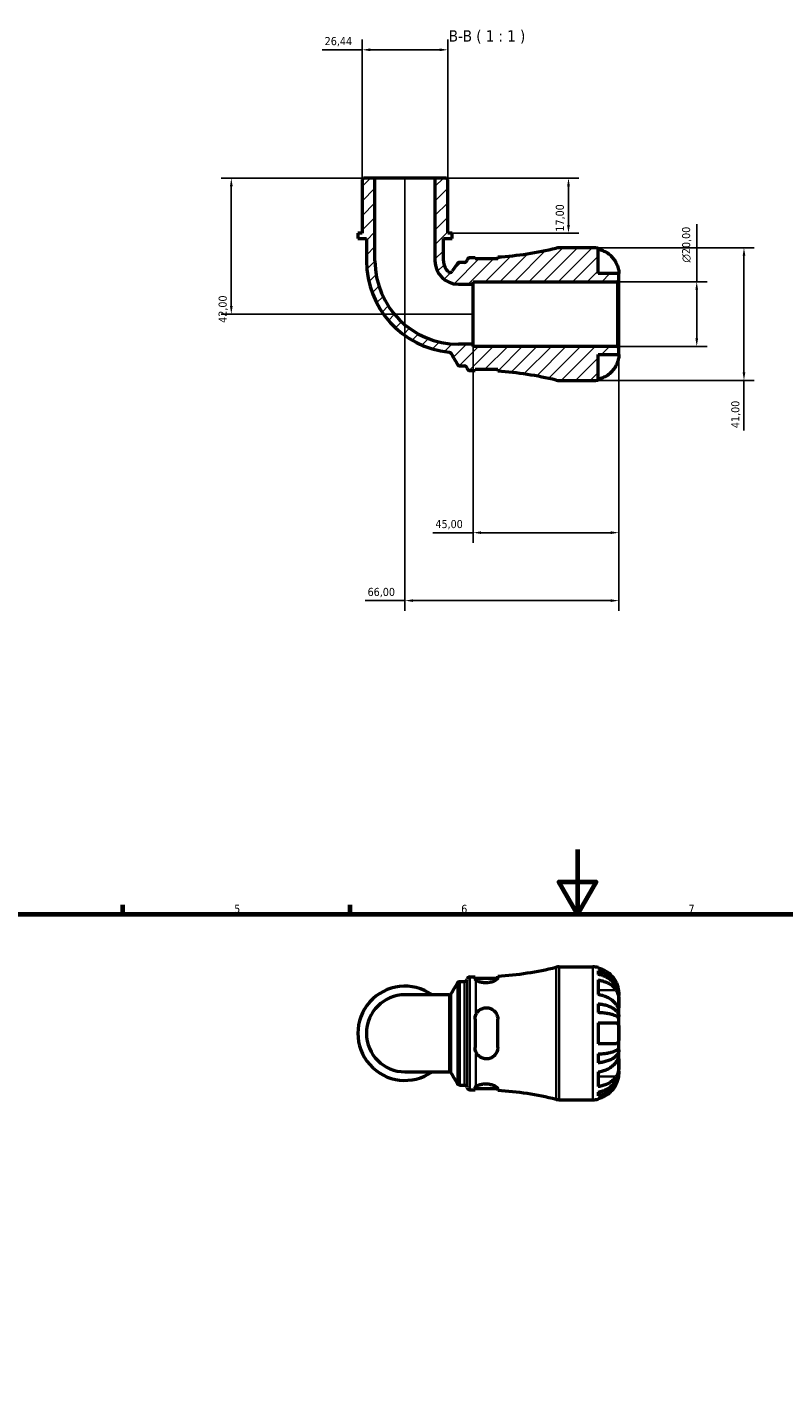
# Model space of a CAD drawing. Header units: millimetres. Extents: x 0 to 902, y 0 to 848.
# Tile 4 of 6: x 251 to 484, y 424 to 848. Entities that reach past the tile are written whole.
import ezdxf

# ---------------------------------------------------------------- set-up
doc = ezdxf.new("R2010")
doc.units = ezdxf.units.MM
for name, color, linetype, lineweight in [('Border (ISO)', 7, 'Continuous', 70), ('Dimension (ISO)', 7, 'Continuous', 25), ('Hatch (ISO)', 7, 'Continuous', 18), ('Symbol (ISO)', 7, 'Continuous', 25), ('Visible (ISO)', 7, 'Continuous', 50), ('Visible Narrow (ISO)', 7, 'Continuous', 35)]:
    doc.layers.add(name, color=color, linetype=linetype, lineweight=lineweight)
doc.styles.add('Label Text (ISO)', font='tahoma.ttf')
doc.styles.add('Note Text (ISO)', font='tahoma.ttf')
doc.dimstyles.new('Default (ISO)', dxfattribs={"dimtxt": 2.5, "dimasz": 2.5, "dimexe": 3.175, "dimexo": 0, "dimgap": 0.762, "dimtad": 1, "dimrnd": 1e-08, "dimzin": 0, "dimtxsty": 'Note Text (ISO)', "dimcen": 0.09, "dimdle": 10, "dimclrd": 256, "dimclre": 256, "dimclrt": 256, "dimazin": 0, "dimtfac": 1.40208, "dimtmove": 0, "dimatfit": 3, "dimfxl": 1, "dimtolj": 1, "dimtzin": 0, "dimlwd": -1, "dimlwe": -1, "dimarcsym": 0})

# ---------------------------------------------------------------- blocks, each defined once
blk = doc.blocks.new('Borders Default Border')
at = {"layer": 'Border (ISO)'}
for p, q in [((280.33, 574), (280.33, 576.9)), ((350.42, 574), (350.42, 576.9))]:
    blk.add_line(p, q, dxfattribs=at)
at = {"layer": 'Border (ISO)', "flags": 128}
for points in [[(420.5, 594), (420.5, 574), (414.73, 584), (426.27, 584), (420.5, 574)], [(20, 20), (20, 574), (821, 574), (821, 20), (20, 20)]]:
    blk.add_lwpolyline(points, dxfattribs=at)
at = {"layer": 'Border (ISO)', "color": 232, "true_color": 0xca0064, "char_height": 2.5, "attachment_point": 7, "style": 'Note Text (ISO)'}
for s, insert in [('5', (314.64, 574.35)), ('6', (384.66, 574.35)), ('7', (454.77, 574.4))]:
    blk.add_mtext(s, dxfattribs=dict(at, insert=insert))
blk = doc.blocks.new('*D7')
at = {"layer": 'Defpoints', "color": 0, "transparency": 16777216}
for p in [(432.91, 769.25), (457.32, 769.25), (432.91, 749.25)]:
    blk.add_point(p, dxfattribs=at)
at = {"layer": 'Dimension (ISO)', "transparency": 16777216}
for p, q in [((457.32, 769.25), (457.32, 787.06)), ((432.91, 769.25), (460.49, 769.25)), ((457.32, 751.75), (457.32, 766.75)), ((432.91, 749.25), (460.49, 749.25))]:
    blk.add_line(p, q, dxfattribs=at)
for points in [[(456.9, 766.75), (457.74, 766.75), (457.32, 769.25)], [(456.9, 751.75), (457.74, 751.75), (457.32, 749.25)]]:
    blk.add_solid(points, dxfattribs=at)
at = {"layer": 'Dimension (ISO)', "color": 232, "true_color": 0xca0064, "transparency": 16777216, "insert": (452.79, 775.19), "char_height": 2.5, "attachment_point": 1, "rotation": 90, "style": 'Note Text (ISO)'}
blk.add_mtext('\\A1;\\fAIGDT|b0|i0;\\H2.5000;\\ln\\fTahoma|b0|i0;\\H2.5000;20,00', dxfattribs=at)
blk = doc.blocks.new('*D8')
at = {"layer": 'Defpoints', "color": 0, "transparency": 16777216}
for p in [(354.1, 840.85), (354.1, 800.84), (380.54, 800.84)]:
    blk.add_point(p, dxfattribs=at)
at = {"layer": 'Dimension (ISO)', "transparency": 16777216}
for p, q in [((354.1, 800.84), (354.1, 844.03)), ((380.54, 800.84), (380.54, 844.03)), ((354.1, 840.85), (341.79, 840.85)), ((378.04, 840.85), (356.6, 840.85))]:
    blk.add_line(p, q, dxfattribs=at)
for points in [[(356.6, 841.27), (356.6, 840.43), (354.1, 840.85)], [(378.04, 841.27), (378.04, 840.43), (380.54, 840.85)]]:
    blk.add_solid(points, dxfattribs=at)
at = {"layer": 'Dimension (ISO)', "color": 232, "true_color": 0xca0064, "transparency": 16777216, "insert": (342.56, 844.79), "char_height": 2.5, "attachment_point": 1, "style": 'Note Text (ISO)'}
blk.add_mtext('\\A1;26,44', dxfattribs=at)
blk = doc.blocks.new('*D9')
at = {"layer": 'Defpoints', "color": 0, "transparency": 16777216}
for p in [(376.57, 801.25), (381.86, 784.25), (417.76, 784.25)]:
    blk.add_point(p, dxfattribs=at)
at = {"layer": 'Dimension (ISO)', "transparency": 16777216}
for p, q in [((376.57, 801.25), (420.94, 801.25)), ((417.76, 798.75), (417.76, 786.75)), ((381.86, 784.25), (420.94, 784.25))]:
    blk.add_line(p, q, dxfattribs=at)
for points in [[(417.34, 798.75), (418.18, 798.75), (417.76, 801.25)], [(417.34, 786.75), (418.18, 786.75), (417.76, 784.25)]]:
    blk.add_solid(points, dxfattribs=at)
at = {"layer": 'Dimension (ISO)', "color": 232, "true_color": 0xca0064, "transparency": 16777216, "insert": (413.83, 784.73), "char_height": 2.5, "attachment_point": 1, "rotation": 90, "style": 'Note Text (ISO)'}
blk.add_mtext('\\A1;17,00', dxfattribs=at)
blk = doc.blocks.new('*D10')
at = {"layer": 'Defpoints', "color": 0, "transparency": 16777216}
for p in [(358.06, 801.25), (313.75, 759.25), (388.32, 759.25)]:
    blk.add_point(p, dxfattribs=at)
at = {"layer": 'Dimension (ISO)', "transparency": 16777216}
for p, q in [((358.06, 801.25), (310.58, 801.25)), ((313.75, 798.75), (313.75, 761.75)), ((388.32, 759.25), (310.58, 759.25))]:
    blk.add_line(p, q, dxfattribs=at)
for points in [[(313.34, 798.75), (314.17, 798.75), (313.75, 801.25)], [(313.34, 761.75), (314.17, 761.75), (313.75, 759.25)]]:
    blk.add_solid(points, dxfattribs=at)
at = {"layer": 'Dimension (ISO)', "color": 232, "true_color": 0xca0064, "transparency": 16777216, "insert": (309.82, 756.57), "char_height": 2.5, "attachment_point": 1, "rotation": 90, "style": 'Note Text (ISO)'}
blk.add_mtext('\\A1;42,00', dxfattribs=at)
blk = doc.blocks.new('*D11')
at = {"layer": 'Defpoints', "color": 0, "transparency": 16777216}
for p in [(388.32, 749.99), (433.32, 748.84), (388.32, 691.78)]:
    blk.add_point(p, dxfattribs=at)
at = {"layer": 'Dimension (ISO)', "transparency": 16777216}
for p, q in [((388.32, 749.99), (388.32, 688.61)), ((433.32, 748.84), (433.32, 688.61)), ((388.32, 691.78), (375.95, 691.78)), ((430.82, 691.78), (390.82, 691.78))]:
    blk.add_line(p, q, dxfattribs=at)
for points in [[(390.82, 692.2), (390.82, 691.36), (388.32, 691.78)], [(430.82, 692.2), (430.82, 691.36), (433.32, 691.78)]]:
    blk.add_solid(points, dxfattribs=at)
at = {"layer": 'Dimension (ISO)', "color": 232, "true_color": 0xca0064, "transparency": 16777216, "insert": (376.71, 695.71), "char_height": 2.5, "attachment_point": 1, "style": 'Note Text (ISO)'}
blk.add_mtext('\\A1;45,00', dxfattribs=at)
blk = doc.blocks.new('*D12')
at = {"layer": 'Defpoints', "color": 0, "transparency": 16777216}
for p in [(367.32, 801.25), (433.32, 748.84), (367.32, 670.81)]:
    blk.add_point(p, dxfattribs=at)
at = {"layer": 'Dimension (ISO)', "transparency": 16777216}
for p, q in [((367.32, 801.25), (367.32, 667.63)), ((433.32, 748.84), (433.32, 667.63)), ((367.32, 670.81), (355.03, 670.81)), ((430.82, 670.81), (369.82, 670.81))]:
    blk.add_line(p, q, dxfattribs=at)
for points in [[(369.82, 671.22), (369.82, 670.39), (367.32, 670.81)], [(430.82, 671.22), (430.82, 670.39), (433.32, 670.81)]]:
    blk.add_solid(points, dxfattribs=at)
at = {"layer": 'Dimension (ISO)', "color": 232, "true_color": 0xca0064, "transparency": 16777216, "insert": (355.79, 674.74), "char_height": 2.5, "attachment_point": 1, "style": 'Note Text (ISO)'}
blk.add_mtext('\\A1;66,00', dxfattribs=at)
blk = doc.blocks.new('*D13')
at = {"layer": 'Defpoints', "color": 0, "transparency": 16777216}
for p in [(425.32, 779.75), (425.32, 738.75), (471.89, 738.75)]:
    blk.add_point(p, dxfattribs=at)
at = {"layer": 'Dimension (ISO)', "transparency": 16777216}
for p, q in [((425.32, 779.75), (475.07, 779.75)), ((471.89, 777.25), (471.89, 741.25)), ((425.32, 738.75), (475.07, 738.75)), ((471.89, 738.75), (471.89, 723.31))]:
    blk.add_line(p, q, dxfattribs=at)
for points in [[(471.48, 777.25), (472.31, 777.25), (471.89, 779.75)], [(471.48, 741.25), (472.31, 741.25), (471.89, 738.75)]]:
    blk.add_solid(points, dxfattribs=at)
at = {"layer": 'Dimension (ISO)', "color": 232, "true_color": 0xca0064, "transparency": 16777216, "insert": (467.96, 724.07), "char_height": 2.5, "attachment_point": 1, "rotation": 90, "style": 'Note Text (ISO)'}
blk.add_mtext('\\A1;41,00', dxfattribs=at)

msp = doc.modelspace()

# ---------------------------------------------------------------- hatches: boundary and pattern name
at = {"layer": 'Hatch (ISO)'}
h = msp.add_hatch(dxfattribs=at)
h.set_pattern_fill('ANSI31', color=256, scale=25.4, style=0)
h.set_pattern_definition([(45, (0, 0), (-2.245064, 2.245064), [])])
edge = h.paths.add_edge_path()
edge.add_line((388.937, 742.22), (395.937, 742.22))
edge.add_line((395.937, 742.22), (395.937, 741.603))
edge.add_ellipse((389.187, 636.758), major_axis=(6.75, 104.845), ratio=1, start_angle=350.052, end_angle=360, ccw=False)
edge.add_ellipse((414.914, 742.845), major_axis=(-0.966, -3.985), ratio=1, start_angle=0, end_angle=13.63164)
edge.add_line((414.914, 738.745), (425.319, 738.745))
edge.add_ellipse((425.319, 746.745), major_axis=(0, -8), ratio=1, start_angle=0, end_angle=11.53696)
edge.add_line((426.919, 738.907), (426.919, 746.745))
edge.add_line((426.919, 746.745), (433.319, 746.745))
edge.add_line((433.319, 746.745), (433.319, 748.835))
edge.add_line((433.319, 748.835), (432.909, 749.245))
edge.add_line((432.909, 749.245), (388.319, 749.245))
edge.add_line((388.319, 749.245), (388.319, 749.991))
edge.add_line((388.319, 749.991), (383.787, 749.991))
edge.add_ellipse((383.787, 775.713), major_axis=(0, -25.722), ratio=1, start_angle=270, end_angle=360, ccw=False)
edge.add_line((358.065, 775.713), (358.065, 801.245))
edge.add_line((358.065, 801.245), (354.509, 801.245))
edge.add_line((354.509, 801.245), (354.099, 800.835))
edge.add_line((354.099, 800.835), (354.099, 784.245))
edge.add_line((354.099, 784.245), (352.777, 784.245))
edge.add_line((352.777, 784.245), (352.777, 782.545))
edge.add_line((352.777, 782.545), (355.421, 782.545))
edge.add_line((355.421, 782.545), (355.421, 775.713))
edge.add_ellipse((383.787, 775.713), major_axis=(-28.366, 0), ratio=1, start_angle=0, end_angle=84.25757)
edge.add_spline(control_points=[(380.948, 747.489), (381.024, 747.481), (381.099, 747.463), (381.241, 747.407), (381.307, 747.369), (381.452, 747.257), (381.523, 747.176), (381.577, 747.083)], knot_values=[-0.0778263, -0.0778263, -0.0778263, -0.0778263, -0.0549295, -0.0549295, -0.0320328, -0.0320328, 0, 0, 0, 0], degree=3, periodic=0)
edge.add_line((381.577, 747.083), (383.55, 743.665))
edge.add_spline(control_points=[(383.55, 743.665), (383.595, 743.587), (383.653, 743.517), (383.788, 743.398), (383.865, 743.351), (384.048, 743.276), (384.153, 743.255), (384.26, 743.255)], knot_values=[-0.086092, -0.086092, -0.086092, -0.086092, -0.0590624, -0.0590624, -0.0320328, -0.0320328, 0, 0, 0, 0], degree=3, periodic=0)
edge.add_line((384.26, 743.255), (385.68, 743.255))
edge.add_ellipse((385.68, 742.435), major_axis=(0, 0.82), ratio=1, start_angle=277.18076, end_angle=360, ccw=False)
edge.add_ellipse((387.307, 742.64), major_axis=(-0.814, -0.103), ratio=1, start_angle=0, end_angle=82.81924)
edge.add_line((387.307, 741.82), (388.937, 741.82))
edge.add_line((388.937, 741.82), (388.937, 742.22))
edge = h.paths.add_edge_path()
edge.add_line((395.937, 776.27), (388.937, 776.27))
edge.add_line((388.937, 776.27), (388.937, 776.67))
edge.add_line((388.937, 776.67), (387.307, 776.67))
edge.add_ellipse((387.307, 775.85), major_axis=(0, 0.82), ratio=1, start_angle=0, end_angle=82.81924)
edge.add_ellipse((385.68, 776.055), major_axis=(0.814, -0.103), ratio=1, start_angle=277.18076, end_angle=360, ccw=False)
edge.add_line((385.68, 775.235), (384.221, 775.235))
edge.add_ellipse((384.221, 774.415), major_axis=(0, 0.82), ratio=1, start_angle=0, end_angle=55.86958)
edge.add_line((383.543, 774.875), (381.928, 772.493))
edge.add_ellipse((381.249, 772.953), major_axis=(0.679, -0.46), ratio=1, start_angle=261.53183, end_angle=360, ccw=False)
edge.add_ellipse((383.787, 775.713), major_axis=(-3.093, -3.363), ratio=1, start_angle=312.59859, end_angle=360, ccw=False)
edge.add_line((379.218, 775.713), (379.218, 782.545))
edge.add_line((379.218, 782.545), (381.862, 782.545))
edge.add_line((381.862, 782.545), (381.862, 784.245))
edge.add_line((381.862, 784.245), (380.54, 784.245))
edge.add_line((380.54, 784.245), (380.54, 800.835))
edge.add_line((380.54, 800.835), (380.13, 801.245))
edge.add_line((380.13, 801.245), (376.573, 801.245))
edge.add_line((376.573, 801.245), (376.573, 775.713))
edge.add_ellipse((383.787, 775.713), major_axis=(-7.213, 0), ratio=1, start_angle=0, end_angle=90)
edge.add_line((383.787, 768.5), (388.319, 768.5))
edge.add_line((388.319, 768.5), (388.319, 769.245))
edge.add_line((388.319, 769.245), (432.909, 769.245))
edge.add_line((432.909, 769.245), (433.319, 769.655))
edge.add_line((433.319, 769.655), (433.319, 771.745))
edge.add_line((433.319, 771.745), (426.919, 771.745))
edge.add_line((426.919, 771.745), (426.919, 779.584))
edge.add_ellipse((425.319, 771.745), major_axis=(1.6, 7.838), ratio=1, start_angle=0, end_angle=11.53696)
edge.add_line((425.319, 779.745), (414.914, 779.745))
edge.add_ellipse((414.914, 775.645), major_axis=(0, 4.1), ratio=1, start_angle=0, end_angle=13.63164)
edge.add_ellipse((389.187, 881.733), major_axis=(24.761, -102.103), ratio=1, start_angle=350.052, end_angle=360, ccw=False)
edge.add_line((395.937, 776.887), (395.937, 776.27))

# ---------------------------------------------------------------- linework, layer by layer
at = {"layer": 'Visible (ISO)'}
for p, q in [((354.509, 801.245), (354.099, 800.835)), ((358.065, 801.245), (354.509, 801.245)), ((358.065, 775.713), (358.065, 801.245)), ((376.573, 801.245), (358.065, 801.245)), ((380.13, 801.245), (376.573, 801.245)), ((376.573, 801.245), (376.573, 775.713)), ((380.54, 800.835), (380.13, 801.245)), ((354.099, 800.835), (354.099, 784.245)), ((380.54, 784.245), (380.54, 800.835)), ((354.099, 784.245), (352.777, 784.245)), ((352.777, 784.245), (352.777, 782.545)), ((381.862, 784.245), (380.54, 784.245)), ((381.862, 782.545), (381.862, 784.245)), ((352.777, 782.545), (355.421, 782.545)), ((355.421, 782.545), (355.421, 775.713)), ((379.218, 775.713), (379.218, 782.545)), ((379.218, 782.545), (381.862, 782.545)), ((388.937, 776.67), (387.307, 776.67)), ((388.937, 776.27), (388.937, 776.67)), ((395.937, 776.27), (388.937, 776.27)), ((395.937, 776.887), (395.937, 776.27)), ((425.319, 779.745), (414.914, 779.745)), ((426.919, 771.745), (426.919, 779.584)), ((383.543, 774.875), (381.928, 772.493)), ((385.68, 775.235), (384.221, 775.235)), ((433.319, 771.745), (426.919, 771.745)), ((433.319, 769.655), (433.319, 771.745)), ((383.787, 768.5), (388.319, 768.5)), ((388.319, 768.5), (388.319, 769.245)), ((388.319, 769.245), (432.909, 769.245)), ((388.319, 749.991), (388.319, 768.5)), ((432.909, 769.245), (433.319, 769.655)), ((432.909, 769.245), (432.909, 749.245)), ((433.319, 748.835), (433.319, 769.655)), ((388.319, 749.991), (383.787, 749.991)), ((388.319, 749.245), (388.319, 749.991)), ((432.909, 749.245), (388.319, 749.245)), ((426.919, 738.907), (426.919, 746.745)), ((426.919, 746.745), (433.319, 746.745)), ((433.319, 748.835), (432.909, 749.245)), ((433.319, 746.745), (433.319, 748.835)), ((384.26, 743.255), (385.68, 743.255)), ((387.307, 741.82), (388.937, 741.82)), ((388.937, 742.22), (395.937, 742.22)), ((388.937, 741.82), (388.937, 742.22)), ((395.937, 742.22), (395.937, 741.603)), ((414.914, 738.745), (425.319, 738.745)), ((414.914, 557.738), (425.319, 557.738)), ((426.919, 557.576), (426.919, 557.323)), ((426.919, 556.549), (426.919, 555.405)), ((384.254, 553.228), (385.68, 553.228)), ((387.307, 554.663), (388.937, 554.663)), ((388.937, 554.663), (388.937, 554.098)), ((388.937, 554.263), (395.93, 554.263)), ((395.937, 554.323), (395.937, 554.88)), ((426.919, 553.703), (426.919, 549.178)), ((380.895, 549.136), (367.319, 549.136)), ((433.319, 548.934), (433.311, 548.934)), ((433.319, 548.934), (433.319, 549.738)), ((433.319, 548.627), (433.319, 548.934)), ((433.319, 546.077), (433.319, 548.627)), ((426.919, 546.381), (426.919, 543.619)), ((433.319, 542.389), (433.319, 546.077)), ((388.937, 541.638), (388.937, 532.838)), ((395.937, 532.838), (395.937, 541.638)), ((426.919, 540.438), (426.919, 534.038)), ((433.319, 542.389), (432.76, 542.389)), ((433.319, 541.65), (433.319, 542.389)), ((433.319, 537.238), (433.319, 541.65)), ((433.319, 532.826), (433.319, 537.238)), ((426.919, 530.857), (426.919, 528.095)), ((433.319, 532.087), (432.76, 532.087)), ((433.319, 532.087), (433.319, 532.826)), ((433.319, 528.399), (433.319, 532.087)), ((433.319, 525.848), (433.319, 528.399)), ((433.319, 525.542), (433.319, 525.848)), ((367.319, 525.34), (380.895, 525.34)), ((426.919, 525.298), (426.919, 520.773)), ((433.319, 525.542), (433.311, 525.542)), ((433.319, 524.738), (433.319, 525.542)), ((384.254, 521.248), (385.68, 521.248)), ((387.307, 519.813), (388.937, 519.813)), ((388.937, 520.378), (388.937, 519.813)), ((388.937, 520.213), (395.93, 520.213)), ((395.937, 519.596), (395.937, 520.153)), ((426.919, 519.071), (426.919, 517.927)), ((426.919, 517.153), (426.919, 516.9)), ((414.914, 516.738), (425.319, 516.738))]:
    msp.add_line(p, q, dxfattribs=at)
for centre, radius, start, end in [((383.787, 775.713), 28.366, 180, 264.25757), ((383.787, 775.713), 25.722, 180, 270), ((383.787, 775.713), 7.213, 180, 270), ((383.787, 775.713), 4.569, 180, 227.40141), ((385.68, 776.055), 0.82, 270, 352.81924), ((387.307, 775.85), 0.82, 90, 172.81924), ((389.187, 881.733), 105.063, 273.68364, 283.63164), ((414.914, 775.645), 4.1, 90, 103.63164), ((425.319, 771.745), 8, 78.46304, 90), ((381.249, 772.953), 0.82, 227.40141, 325.86958), ((384.221, 774.415), 0.82, 90, 145.86958), ((385.68, 742.435), 0.82, 7.18076, 90), ((387.307, 742.64), 0.82, 187.18076, 270), ((389.187, 636.758), 105.063, 76.36836, 86.31636), ((414.914, 742.845), 4.1, 256.36836, 270), ((425.319, 746.745), 8, 270, 281.53696), ((389.187, 659.726), 105.063, 273.68364, 283.63164), ((414.914, 553.638), 4.1, 90, 103.63164), ((425.319, 549.738), 8, 78.46304, 90), ((367.319, 537.238), 14.543, 54.9032, 305.0968), ((385.68, 554.048), 0.82, 270, 352.81924), ((387.307, 553.843), 0.82, 90, 172.81924), ((367.319, 537.238), 11.898, 90, 270), ((385.68, 520.428), 0.82, 7.18076, 90), ((387.307, 520.633), 0.82, 187.18076, 270), ((389.187, 414.75), 105.063, 76.36836, 86.31636), ((414.914, 520.838), 4.1, 256.36836, 270), ((425.319, 524.738), 8, 270, 281.53696)]:
    msp.add_arc(centre, radius, start, end, dxfattribs=at)
for points in [[(395.93, 776.27), (395.934, 776.291), (395.937, 776.31), (395.937, 776.33)], [(395.937, 742.161), (395.937, 742.18), (395.934, 742.2), (395.93, 742.22)], [(381.6, 549.538), (382.25, 550.634), (382.899, 551.73), (383.548, 552.826)], [(389.187, 553.705), (389.02, 553.849), (388.937, 553.986), (388.937, 554.098)], [(388.937, 541.638), (388.937, 542.068), (389.02, 542.52), (389.187, 542.937)], [(389.187, 531.539), (389.02, 531.956), (388.937, 532.408), (388.937, 532.838)], [(383.548, 521.65), (382.899, 522.746), (382.25, 523.842), (381.6, 524.938)], [(388.937, 520.378), (388.937, 520.49), (389.02, 520.627), (389.187, 520.771)]]:
    msp.add_open_spline(points, degree=3, dxfattribs=at)
for points, knots in [([(426.919, 779.33), (427.427, 779.225), (427.923, 779.068), (428.818, 778.695), (429.297, 778.442), (430.191, 777.84), (430.605, 777.491), (431.305, 776.786), (431.655, 776.363), (432.162, 775.596), (432.346, 775.269), (432.502, 774.945)], [0.1517835, 0.1517835, 0.1517835, 0.1517835, 0.29453183, 0.29453183, 0.44272575, 0.44272575, 0.59091966, 0.59091966, 0.74090906, 0.74090906, 0.84386421, 0.84386421, 0.84386421, 0.84386421]), ([(432.502, 774.945), (432.634, 774.67), (432.753, 774.391), (432.955, 773.842), (433.037, 773.577), (433.169, 773.07), (433.216, 772.835), (433.29, 772.358), (433.306, 772.142), (433.321, 771.829), (433.319, 771.745), (433.319, 771.745)], [-0.5165283, -0.5165283, -0.5165283, -0.5165283, -0.42509424, -0.42509424, -0.33576206, -0.33576206, -0.24464362, -0.24464362, -0.12693037, -0.12693037, 0, 0, 0, 0]), ([(380.948, 747.489), (381.024, 747.481), (381.099, 747.463), (381.241, 747.407), (381.307, 747.369), (381.452, 747.257), (381.523, 747.176), (381.577, 747.083)], [-0.077826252, -0.077826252, -0.077826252, -0.077826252, -0.05492955, -0.05492955, -0.032032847, -0.032032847, 0, 0, 0, 0]), ([(381.577, 747.083), (381.91, 746.506), (382.243, 745.93), (382.9, 744.79), (383.225, 744.228), (383.55, 743.665)], [-0.44202078, -0.44202078, -0.44202078, -0.44202078, -0.24220681, -0.24220681, -0.04734272, -0.04734272, -0.04734272, -0.04734272]), ([(433.319, 746.745), (433.319, 746.745), (433.321, 746.669), (433.309, 746.393), (433.297, 746.215), (433.239, 745.783), (433.195, 745.538), (433.083, 745.082), (433.027, 744.885), (432.897, 744.487), (432.824, 744.287), (432.668, 743.905), (432.588, 743.724), (432.502, 743.545)], [-2.21111993, -2.21111993, -2.21111993, -2.21111993, -2.0898399, -2.0898399, -1.98614814, -1.98614814, -1.88775858, -1.88775858, -1.81973063, -1.81973063, -1.75376732, -1.75376732, -1.69399568, -1.69399568, -1.69399568, -1.69399568]), ([(383.55, 743.665), (383.595, 743.587), (383.653, 743.517), (383.788, 743.398), (383.865, 743.351), (384.048, 743.276), (384.153, 743.255), (384.26, 743.255)], [-0.086092, -0.086092, -0.086092, -0.086092, -0.059062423, -0.059062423, -0.032032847, -0.032032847, 0, 0, 0, 0]), ([(432.502, 743.545), (432.346, 743.221), (432.162, 742.894), (431.655, 742.127), (431.305, 741.704), (430.605, 740.999), (430.191, 740.65), (429.297, 740.048), (428.818, 739.796), (427.923, 739.423), (427.427, 739.265), (426.919, 739.16)], [4.03217579, 4.03217579, 4.03217579, 4.03217579, 4.13513094, 4.13513094, 4.28512034, 4.28512034, 4.43331426, 4.43331426, 4.58150818, 4.58150818, 4.72425651, 4.72425651, 4.72425651, 4.72425651]), ([(432.502, 552.938), (432.346, 553.262), (432.162, 553.589), (431.655, 554.356), (431.305, 554.779), (430.605, 555.484), (430.191, 555.833), (429.297, 556.435), (428.818, 556.688), (427.923, 557.061), (427.427, 557.218), (426.919, 557.323)], [4.03217579, 4.03217579, 4.03217579, 4.03217579, 4.13513094, 4.13513094, 4.28512034, 4.28512034, 4.43331426, 4.43331426, 4.58150818, 4.58150818, 4.72425651, 4.72425651, 4.72425651, 4.72425651]), ([(426.919, 556.549), (427.432, 556.448), (427.934, 556.295), (428.834, 555.934), (429.313, 555.69), (430.208, 555.11), (430.623, 554.774), (431.322, 554.097), (431.669, 553.693), (432.268, 552.824), (432.519, 552.359), (432.898, 551.472), (433.06, 550.968), (433.27, 549.94), (433.319, 549.415), (433.319, 548.934)], [0.1517731, 0.1517731, 0.1517731, 0.1517731, 0.2959053, 0.2959053, 0.44402, 0.44402, 0.5921347, 0.5921347, 0.7405595, 0.7405595, 0.8889844, 0.8889844, 1.0379976, 1.0379976, 1.1870108, 1.1870108, 1.1870108, 1.1870108]), ([(433.319, 548.627), (433.319, 549.055), (433.27, 549.523), (433.06, 550.438), (432.898, 550.887), (432.519, 551.676), (432.268, 552.09), (431.669, 552.864), (431.322, 553.223), (430.623, 553.825), (430.208, 554.125), (429.313, 554.64), (428.834, 554.857), (427.934, 555.179), (427.432, 555.315), (426.919, 555.405)], [3.5727317, 3.5727317, 3.5727317, 3.5727317, 3.721745, 3.721745, 3.8707582, 3.8707582, 4.019183, 4.019183, 4.1676079, 4.1676079, 4.3157226, 4.3157226, 4.4638373, 4.4638373, 4.6079695, 4.6079695, 4.6079695, 4.6079695]), ([(383.548, 552.826), (383.561, 552.846), (383.575, 552.87), (383.614, 552.922), (383.638, 552.951), (383.702, 553.016), (383.742, 553.052), (383.847, 553.123), (383.913, 553.158), (384.07, 553.211), (384.162, 553.228), (384.254, 553.228)], [3.1404659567, 3.1404659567, 3.1404659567, 3.1404659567, 3.1406939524, 3.1406939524, 3.1409219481, 3.1409219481, 3.1411499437, 3.1411499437, 3.1413779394, 3.1413779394, 3.1416059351, 3.1416059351, 3.1416059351, 3.1416059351]), ([(395.937, 554.323), (395.937, 554.279), (395.925, 554.233), (395.836, 554.049), (395.685, 553.895), (395.225, 553.572), (394.912, 553.403), (394.205, 553.125), (393.829, 553.013), (393.039, 552.863), (392.639, 552.823), (391.817, 552.82), (391.41, 552.861), (390.639, 553.009), (390.285, 553.118), (389.638, 553.386), (389.367, 553.549), (389.187, 553.705)], [-1.003941, -1.003941, -1.003941, -1.003941, -0.951779, -0.951779, -0.8096244, -0.8096244, -0.6614293, -0.6614293, -0.5314993, -0.5314993, -0.4100475, -0.4100475, -0.2839859, -0.2839859, -0.1527824, -0.1527824, -0.000048, -0.000048, -0.000048, -0.000048]), ([(426.919, 553.703), (427.427, 553.629), (427.923, 553.517), (428.818, 553.254), (429.297, 553.075), (430.191, 552.649), (430.605, 552.403), (431.305, 551.904), (431.655, 551.605), (432.162, 551.063), (432.346, 550.832), (432.502, 550.602)], [0.1517835, 0.1517835, 0.1517835, 0.1517835, 0.29453183, 0.29453183, 0.44272575, 0.44272575, 0.59091966, 0.59091966, 0.74090906, 0.74090906, 0.84386421, 0.84386421, 0.84386421, 0.84386421]), ([(433.319, 549.738), (433.319, 549.738), (433.321, 549.815), (433.309, 550.091), (433.297, 550.269), (433.239, 550.7), (433.195, 550.945), (433.083, 551.402), (433.027, 551.598), (432.897, 551.996), (432.824, 552.196), (432.668, 552.578), (432.588, 552.759), (432.502, 552.938)], [-2.21111993, -2.21111993, -2.21111993, -2.21111993, -2.0898399, -2.0898399, -1.98614814, -1.98614814, -1.88775858, -1.88775858, -1.81973063, -1.81973063, -1.75376732, -1.75376732, -1.69399568, -1.69399568, -1.69399568, -1.69399568]), ([(380.895, 549.136), (380.983, 549.136), (381.07, 549.151), (381.225, 549.201), (381.292, 549.236), (381.399, 549.306), (381.44, 549.342), (381.506, 549.408), (381.531, 549.438), (381.571, 549.491), (381.586, 549.515), (381.599, 549.536), (381.6, 549.537), (381.6, 549.538)], [-1.5567542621, -1.5567542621, -1.5567542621, -1.5567542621, -1.555340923, -1.555340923, -1.5538739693, -1.5538739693, -1.5524070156, -1.5524070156, -1.5509400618, -1.5509400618, -1.5494731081, -1.5494731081, -1.5494194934, -1.5494194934, -1.5494194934, -1.5494194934]), ([(432.502, 546.077), (432.346, 546.306), (432.162, 546.537), (431.655, 547.08), (431.305, 547.378), (430.605, 547.877), (430.191, 548.124), (429.297, 548.549), (428.818, 548.728), (427.923, 548.992), (427.427, 549.103), (426.919, 549.178)], [4.03217579, 4.03217579, 4.03217579, 4.03217579, 4.13513094, 4.13513094, 4.28512034, 4.28512034, 4.43331426, 4.43331426, 4.58150818, 4.58150818, 4.72425651, 4.72425651, 4.72425651, 4.72425651]), ([(432.502, 550.602), (432.569, 550.503), (432.634, 550.396), (432.78, 550.118), (432.858, 549.941), (432.993, 549.565), (433.05, 549.369), (433.164, 548.884), (433.211, 548.594), (433.289, 547.896), (433.306, 547.495), (433.321, 546.73), (433.319, 546.376), (433.319, 546.077)], [-0.51605321, -0.51605321, -0.51605321, -0.51605321, -0.46927389, -0.46927389, -0.40272959, -0.40272959, -0.33754407, -0.33754407, -0.24860938, -0.24860938, -0.12674173, -0.12674173, 0, 0, 0, 0]), ([(389.187, 542.937), (389.33, 543.296), (389.532, 543.629), (390.052, 544.233), (390.375, 544.497), (391.091, 544.893), (391.474, 545.028), (392.282, 545.159), (392.694, 545.152), (393.507, 544.997), (393.895, 544.846), (394.663, 544.383), (395.021, 544.047), (395.577, 543.258), (395.773, 542.805), (395.914, 542.098), (395.937, 541.869), (395.937, 541.638)], [-1.0740187, -1.0740187, -1.0740187, -1.0740187, -0.9522333, -0.9522333, -0.8233641, -0.8233641, -0.7007073, -0.7007073, -0.5768392, -0.5768392, -0.4496686, -0.4496686, -0.2965852, -0.2965852, -0.1421387, -0.1421387, -0.0703326, -0.0703326, -0.0703326, -0.0703326]), ([(426.919, 546.381), (427.432, 546.328), (427.934, 546.248), (428.834, 546.058), (429.313, 545.931), (430.208, 545.627), (430.623, 545.45), (431.322, 545.095), (431.669, 544.884), (432.268, 544.428), (432.519, 544.184), (432.898, 543.719), (433.06, 543.455), (433.27, 542.916), (433.319, 542.641), (433.319, 542.389)], [0.1517731, 0.1517731, 0.1517731, 0.1517731, 0.2959053, 0.2959053, 0.44402, 0.44402, 0.5921347, 0.5921347, 0.7405595, 0.7405595, 0.8889844, 0.8889844, 1.0379976, 1.0379976, 1.1870108, 1.1870108, 1.1870108, 1.1870108]), ([(433.319, 541.65), (433.319, 541.774), (433.27, 541.91), (433.06, 542.176), (432.898, 542.306), (432.519, 542.535), (432.268, 542.656), (431.669, 542.881), (431.322, 542.985), (430.623, 543.16), (430.208, 543.247), (429.313, 543.397), (428.834, 543.46), (427.934, 543.553), (427.432, 543.593), (426.919, 543.619)], [3.5727317, 3.5727317, 3.5727317, 3.5727317, 3.721745, 3.721745, 3.8707582, 3.8707582, 4.019183, 4.019183, 4.1676079, 4.1676079, 4.3157226, 4.3157226, 4.4638373, 4.4638373, 4.6079695, 4.6079695, 4.6079695, 4.6079695]), ([(433.319, 546.077), (433.319, 545.929), (433.319, 545.796), (433.318, 545.556), (433.317, 545.452), (433.306, 545.242), (433.292, 545.167), (433.23, 545.126), (433.185, 545.154), (433.073, 545.275), (433.017, 545.345), (432.886, 545.521), (432.813, 545.625), (432.66, 545.845), (432.583, 545.957), (432.502, 546.077)], [0, 0, 0, 0, 0.0626039, 0.0626039, 0.12946018, 0.12946018, 0.23227607, 0.23227607, 0.32766079, 0.32766079, 0.39439512, 0.39439512, 0.45981717, 0.45981717, 0.51643089, 0.51643089, 0.51643089, 0.51643089]), ([(426.919, 540.438), (427.427, 540.438), (427.923, 540.438), (428.818, 540.438), (429.297, 540.438), (430.191, 540.438), (430.605, 540.438), (431.305, 540.438), (431.655, 540.438), (432.162, 540.438), (432.346, 540.438), (432.502, 540.438)], [0.1517835, 0.1517835, 0.1517835, 0.1517835, 0.29453183, 0.29453183, 0.44272575, 0.44272575, 0.59091966, 0.59091966, 0.74090906, 0.74090906, 0.84386421, 0.84386421, 0.84386421, 0.84386421]), ([(432.502, 540.438), (432.567, 540.438), (432.629, 540.429), (432.776, 540.385), (432.855, 540.337), (432.992, 540.201), (433.05, 540.114), (433.164, 539.862), (433.211, 539.683), (433.289, 539.184), (433.306, 538.843), (433.321, 538.078), (433.319, 537.66), (433.319, 537.238)], [-0.5159245, -0.5159245, -0.5159245, -0.5159245, -0.47074715, -0.47074715, -0.40311077, -0.40311077, -0.33740557, -0.33740557, -0.24866964, -0.24866964, -0.12673966, -0.12673966, 0, 0, 0, 0]), ([(433.319, 537.238), (433.319, 536.834), (433.321, 536.433), (433.309, 535.738), (433.297, 535.44), (433.239, 534.928), (433.195, 534.714), (433.083, 534.422), (433.027, 534.324), (432.897, 534.173), (432.824, 534.119), (432.668, 534.053), (432.588, 534.038), (432.502, 534.038)], [-2.21111993, -2.21111993, -2.21111993, -2.21111993, -2.0898399, -2.0898399, -1.98614814, -1.98614814, -1.88775858, -1.88775858, -1.81973063, -1.81973063, -1.75376732, -1.75376732, -1.69399568, -1.69399568, -1.69399568, -1.69399568]), ([(395.937, 532.838), (395.937, 532.67), (395.925, 532.503), (395.836, 531.889), (395.685, 531.46), (395.225, 530.672), (394.912, 530.319), (394.205, 529.789), (393.829, 529.599), (393.039, 529.367), (392.639, 529.321), (391.817, 529.368), (391.41, 529.466), (390.639, 529.805), (390.285, 530.046), (389.638, 530.68), (389.367, 531.089), (389.187, 531.539)], [-1.003941, -1.003941, -1.003941, -1.003941, -0.951779, -0.951779, -0.8096244, -0.8096244, -0.6614293, -0.6614293, -0.5314993, -0.5314993, -0.4100475, -0.4100475, -0.2839859, -0.2839859, -0.1527824, -0.1527824, -0.000048, -0.000048, -0.000048, -0.000048]), ([(432.502, 534.038), (432.346, 534.038), (432.162, 534.038), (431.655, 534.038), (431.305, 534.038), (430.605, 534.038), (430.191, 534.038), (429.297, 534.038), (428.818, 534.038), (427.923, 534.038), (427.427, 534.038), (426.919, 534.038)], [4.03217579, 4.03217579, 4.03217579, 4.03217579, 4.13513094, 4.13513094, 4.28512034, 4.28512034, 4.43331426, 4.43331426, 4.58150818, 4.58150818, 4.72425651, 4.72425651, 4.72425651, 4.72425651]), ([(426.919, 530.857), (427.432, 530.883), (427.934, 530.923), (428.834, 531.016), (429.313, 531.079), (430.208, 531.229), (430.623, 531.316), (431.322, 531.491), (431.669, 531.595), (432.268, 531.82), (432.519, 531.941), (432.898, 532.17), (433.06, 532.3), (433.27, 532.566), (433.319, 532.702), (433.319, 532.826)], [0.1517731, 0.1517731, 0.1517731, 0.1517731, 0.2959053, 0.2959053, 0.44402, 0.44402, 0.5921347, 0.5921347, 0.7405595, 0.7405595, 0.8889844, 0.8889844, 1.0379976, 1.0379976, 1.1870108, 1.1870108, 1.1870108, 1.1870108]), ([(433.319, 532.087), (433.319, 531.835), (433.27, 531.56), (433.06, 531.021), (432.898, 530.757), (432.519, 530.292), (432.268, 530.048), (431.669, 529.592), (431.322, 529.38), (430.623, 529.025), (430.208, 528.849), (429.313, 528.545), (428.834, 528.418), (427.934, 528.228), (427.432, 528.148), (426.919, 528.095)], [3.5727317, 3.5727317, 3.5727317, 3.5727317, 3.721745, 3.721745, 3.8707582, 3.8707582, 4.019183, 4.019183, 4.1676079, 4.1676079, 4.3157226, 4.3157226, 4.4638373, 4.4638373, 4.6079695, 4.6079695, 4.6079695, 4.6079695]), ([(426.919, 525.298), (427.427, 525.373), (427.923, 525.484), (428.818, 525.748), (429.297, 525.927), (430.191, 526.352), (430.605, 526.599), (431.305, 527.098), (431.655, 527.396), (432.162, 527.939), (432.346, 528.17), (432.502, 528.399)], [0.1517835, 0.1517835, 0.1517835, 0.1517835, 0.29453183, 0.29453183, 0.44272575, 0.44272575, 0.59091966, 0.59091966, 0.74090906, 0.74090906, 0.84386421, 0.84386421, 0.84386421, 0.84386421]), ([(426.919, 519.071), (427.432, 519.161), (427.934, 519.297), (428.834, 519.619), (429.313, 519.836), (430.208, 520.351), (430.623, 520.65), (431.322, 521.253), (431.669, 521.612), (432.268, 522.386), (432.519, 522.8), (432.898, 523.589), (433.06, 524.038), (433.27, 524.953), (433.319, 525.42), (433.319, 525.848)], [0.1517731, 0.1517731, 0.1517731, 0.1517731, 0.2959053, 0.2959053, 0.44402, 0.44402, 0.5921347, 0.5921347, 0.7405595, 0.7405595, 0.8889844, 0.8889844, 1.0379976, 1.0379976, 1.1870108, 1.1870108, 1.1870108, 1.1870108]), ([(432.502, 528.399), (432.569, 528.499), (432.634, 528.593), (432.78, 528.805), (432.858, 528.915), (432.993, 529.1), (433.05, 529.174), (433.164, 529.303), (433.211, 529.34), (433.289, 529.331), (433.306, 529.25), (433.321, 528.934), (433.319, 528.698), (433.319, 528.399)], [-0.51605321, -0.51605321, -0.51605321, -0.51605321, -0.46927389, -0.46927389, -0.40272959, -0.40272959, -0.33754407, -0.33754407, -0.24860938, -0.24860938, -0.12674173, -0.12674173, 0, 0, 0, 0]), ([(433.319, 528.399), (433.319, 528.252), (433.319, 528.09), (433.318, 527.731), (433.317, 527.534), (433.306, 527.01), (433.292, 526.674), (433.23, 526.019), (433.185, 525.705), (433.073, 525.191), (433.017, 524.988), (432.886, 524.607), (432.813, 524.43), (432.66, 524.124), (432.583, 523.994), (432.502, 523.874)], [0, 0, 0, 0, 0.0626039, 0.0626039, 0.12946018, 0.12946018, 0.23227607, 0.23227607, 0.32766079, 0.32766079, 0.39439512, 0.39439512, 0.45981717, 0.45981717, 0.51643089, 0.51643089, 0.51643089, 0.51643089]), ([(381.6, 524.938), (381.588, 524.959), (381.573, 524.982), (381.534, 525.035), (381.509, 525.065), (381.445, 525.13), (381.404, 525.166), (381.299, 525.236), (381.233, 525.271), (381.077, 525.323), (380.986, 525.34), (380.895, 525.34)], [1.5494339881, 1.5494339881, 1.5494339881, 1.5494339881, 1.5509009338, 1.5509009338, 1.5523678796, 1.5523678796, 1.5538348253, 1.5538348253, 1.5553017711, 1.5553017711, 1.5567687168, 1.5567687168, 1.5567687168, 1.5567687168]), ([(384.254, 521.248), (384.167, 521.248), (384.08, 521.263), (383.924, 521.313), (383.857, 521.347), (383.75, 521.418), (383.708, 521.454), (383.643, 521.52), (383.618, 521.549), (383.578, 521.602), (383.563, 521.626), (383.55, 521.648), (383.549, 521.649), (383.548, 521.65)], [6.2831886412, 6.2831886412, 6.2831886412, 6.2831886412, 6.2834044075, 6.2834044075, 6.2836324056, 6.2836324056, 6.2838604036, 6.2838604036, 6.2840884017, 6.2840884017, 6.2843163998, 6.2843163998, 6.2843286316, 6.2843286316, 6.2843286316, 6.2843286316]), ([(389.187, 520.771), (389.33, 520.895), (389.532, 521.024), (390.052, 521.271), (390.375, 521.389), (391.091, 521.565), (391.474, 521.624), (392.282, 521.667), (392.694, 521.649), (393.507, 521.537), (393.895, 521.443), (394.663, 521.187), (395.021, 521.017), (395.577, 520.674), (395.773, 520.501), (395.914, 520.278), (395.937, 520.213), (395.937, 520.153)], [-1.0740187, -1.0740187, -1.0740187, -1.0740187, -0.9522333, -0.9522333, -0.8233641, -0.8233641, -0.7007073, -0.7007073, -0.5768392, -0.5768392, -0.4496686, -0.4496686, -0.2965852, -0.2965852, -0.1421387, -0.1421387, -0.0703326, -0.0703326, -0.0703326, -0.0703326]), ([(433.319, 525.542), (433.319, 525.061), (433.27, 524.536), (433.06, 523.507), (432.898, 523.004), (432.519, 522.117), (432.268, 521.652), (431.669, 520.782), (431.322, 520.379), (430.623, 519.702), (430.208, 519.366), (429.313, 518.786), (428.834, 518.542), (427.934, 518.181), (427.432, 518.028), (426.919, 517.927)], [3.5727317, 3.5727317, 3.5727317, 3.5727317, 3.721745, 3.721745, 3.8707582, 3.8707582, 4.019183, 4.019183, 4.1676079, 4.1676079, 4.3157226, 4.3157226, 4.4638373, 4.4638373, 4.6079695, 4.6079695, 4.6079695, 4.6079695]), ([(432.502, 523.874), (432.346, 523.644), (432.162, 523.413), (431.655, 522.871), (431.305, 522.572), (430.605, 522.073), (430.191, 521.827), (429.297, 521.401), (428.818, 521.222), (427.923, 520.959), (427.427, 520.847), (426.919, 520.773)], [4.03217579, 4.03217579, 4.03217579, 4.03217579, 4.13513094, 4.13513094, 4.28512034, 4.28512034, 4.43331426, 4.43331426, 4.58150818, 4.58150818, 4.72425651, 4.72425651, 4.72425651, 4.72425651]), ([(426.919, 517.153), (427.427, 517.258), (427.923, 517.415), (428.818, 517.788), (429.297, 518.041), (430.191, 518.643), (430.605, 518.992), (431.305, 519.697), (431.655, 520.12), (432.162, 520.887), (432.346, 521.214), (432.502, 521.538)], [0.1517835, 0.1517835, 0.1517835, 0.1517835, 0.29453183, 0.29453183, 0.44272575, 0.44272575, 0.59091966, 0.59091966, 0.74090906, 0.74090906, 0.84386421, 0.84386421, 0.84386421, 0.84386421]), ([(432.502, 521.538), (432.567, 521.674), (432.629, 521.811), (432.776, 522.156), (432.855, 522.363), (432.992, 522.764), (433.05, 522.957), (433.164, 523.392), (433.211, 523.623), (433.289, 524.111), (433.306, 524.336), (433.321, 524.654), (433.319, 524.738), (433.319, 524.738)], [-0.5159245, -0.5159245, -0.5159245, -0.5159245, -0.47074715, -0.47074715, -0.40311077, -0.40311077, -0.33740557, -0.33740557, -0.24866964, -0.24866964, -0.12673966, -0.12673966, 0, 0, 0, 0])]:
    msp.add_open_spline(points, degree=3, knots=knots, dxfattribs=at)
at = {"layer": 'Visible Narrow (ISO)'}
for p, q in [((413.948, 517.104), (413.948, 557.372)), ((414.914, 557.486), (414.914, 516.99)), ((425.319, 516.99), (425.319, 557.486)), ((385.68, 521.445), (385.68, 553.031)), ((386.493, 553.74), (386.493, 520.736)), ((387.307, 554.448), (387.307, 520.028)), ((389.187, 543.676), (389.187, 553.43)), ((432.223, 550.602), (427.198, 550.602)), ((389.187, 521.046), (389.187, 530.8)), ((432.223, 523.874), (427.198, 523.874))]:
    msp.add_line(p, q, dxfattribs=at)
for points, knots in [([(383.549, 552.634), (383.549, 552.251), (383.549, 551.297), (383.55, 548.335), (383.55, 546.262), (383.55, 541.394), (383.55, 538.569), (383.55, 533.026), (383.55, 530.317), (383.55, 525.819), (383.549, 524.029), (383.549, 522.412), (383.549, 522.048), (383.549, 521.845)], [3.2976591, 3.2976591, 3.2976591, 3.2976591, 3.7674671, 3.7674671, 4.270638, 4.270638, 4.8042232, 4.8042232, 5.3424166, 5.3424166, 5.8758276, 5.8758276, 6.1271355, 6.1271355, 6.1271355, 6.1271355]), ([(384.255, 521.448), (384.256, 521.657), (384.257, 522.028), (384.258, 523.683), (384.259, 525.52), (384.26, 530.135), (384.26, 532.915), (384.26, 538.604), (384.26, 541.503), (384.259, 546.499), (384.259, 548.626), (384.258, 551.661), (384.257, 552.638), (384.255, 553.031)], [-6.1261095, -6.1261095, -6.1261095, -6.1261095, -5.8758276, -5.8758276, -5.3424166, -5.3424166, -4.8042232, -4.8042232, -4.270638, -4.270638, -3.7674671, -3.7674671, -3.2986851, -3.2986851, -3.2986851, -3.2986851]), ([(380.908, 548.991), (380.912, 548.893), (380.915, 548.746), (380.928, 547.92), (380.934, 546.787), (380.944, 543.66), (380.947, 541.603), (380.949, 537.302), (380.949, 535.071), (380.944, 531.046), (380.94, 529.254), (380.928, 526.647), (380.92, 525.802), (380.908, 525.484)], [-1.4010781, -1.4010781, -1.4010781, -1.4010781, -1.2416125, -1.2416125, -0.7336728, -0.7336728, -0.1823741, -0.1823741, 0.3548261, 0.3548261, 0.8880495, 0.8880495, 1.4010926, 1.4010926, 1.4010926, 1.4010926]), ([(381.594, 525.098), (381.588, 525.435), (381.585, 526.303), (381.58, 528.981), (381.578, 530.834), (381.577, 534.997), (381.576, 537.305), (381.577, 541.753), (381.578, 543.88), (381.582, 547.113), (381.585, 548.284), (381.591, 549.128), (381.592, 549.276), (381.594, 549.377)], [-1.3944913, -1.3944913, -1.3944913, -1.3944913, -0.8880495, -0.8880495, -0.3548261, -0.3548261, 0.1823741, 0.1823741, 0.7336728, 0.7336728, 1.2416125, 1.2416125, 1.3944768, 1.3944768, 1.3944768, 1.3944768])]:
    msp.add_open_spline(points, degree=3, knots=knots, dxfattribs=at)

# ---------------------------------------------------------------- block references
msp.add_blockref('Borders Default Border', (0, 0))

# ---------------------------------------------------------------- texts
at = {"layer": 'Symbol (ISO)', "insert": (380.846, 842.745), "char_height": 3.5, "attachment_point": 7, "style": 'Label Text (ISO)'}
msp.add_mtext('B-B ( 1 : 1 )', dxfattribs=at)

# ---------------------------------------------------------------- dimensions: what is measured, and where the dimension line sits
at = {"layer": 'Dimension (ISO)'}
dim = msp.add_linear_dim(base=(354.099, 840.85), p1=(380.54, 800.835), p2=(354.099, 800.835), dimstyle='Default (ISO)', override={"dimdec": 2, "dimtp": 0, "dimtm": 0, "dimtdec": 2, "dimtofl": 0, "dimatfit": 2}, dxfattribs=at)
dim.commit()
dim.dimension.update_dxf_attribs({"geometry": '*D8', "text_midpoint": (346.696, 840.85), "dimtype": 160})
for base, p1, p2, angle, override, picture, middle in [((313.753, 759.245), (358.065, 801.245), (388.319, 759.245), 90, {"dimdec": 2, "dimtp": 0, "dimtm": 0, "dimtdec": 2, "dimtofl": 0, "dimatfit": 1}, '*D10', (313.753, 760.745)), ((367.319, 670.808), (433.319, 748.835), (367.319, 801.245), 180, {"dimdec": 2, "dimtp": 0, "dimtm": 0, "dimtdec": 2, "dimtofl": 0, "dimatfit": 2}, '*D12', (359.924, 670.808)), ((417.761, 784.245), (376.573, 801.245), (381.862, 784.245), 90, {"dimdec": 2, "dimtp": 0, "dimtm": 0, "dimtdec": 2, "dimtofl": 0, "dimatfit": 1}, '*D9', (417.761, 788.745)), ((471.892, 738.745), (425.319, 779.745), (425.319, 738.745), 90, {"dimdec": 2, "dimtp": 0, "dimtm": 0, "dimtdec": 2, "dimtofl": 0, "dimatfit": 2}, '*D13', (471.892, 728.245)), ((388.319, 691.781), (433.319, 748.835), (388.319, 749.991), 180, {"dimdec": 2, "dimtp": 0, "dimtm": 0, "dimtdec": 2, "dimtofl": 0, "dimatfit": 2}, '*D11', (380.886, 691.781))]:
    dim = msp.add_linear_dim(base=base, p1=p1, p2=p2, angle=angle, dimstyle='Default (ISO)', override=override, dxfattribs=at)
    dim.commit()
    dim.dimension.update_dxf_attribs({"geometry": picture, "text_midpoint": middle, "dimtype": 160})
dim = msp.add_linear_dim(base=(457.318, 769.245), p1=(432.909, 749.245), p2=(432.909, 769.245), angle=90, text='\\fAIGDT|b0|i0;\\H2.5000;\\ln\\fTahoma|b0|i0;\\H2.5000;<>', dimstyle='Default (ISO)', override={"dimdec": 2, "dimtp": 0, "dimtm": 0, "dimtdec": 2, "dimtofl": 0, "dimatfit": 2}, dxfattribs=at)
dim.commit()
dim.dimension.update_dxf_attribs({"geometry": '*D7', "text_midpoint": (457.318, 780.745), "dimtype": 160})

doc.saveas('drawing.dxf')
